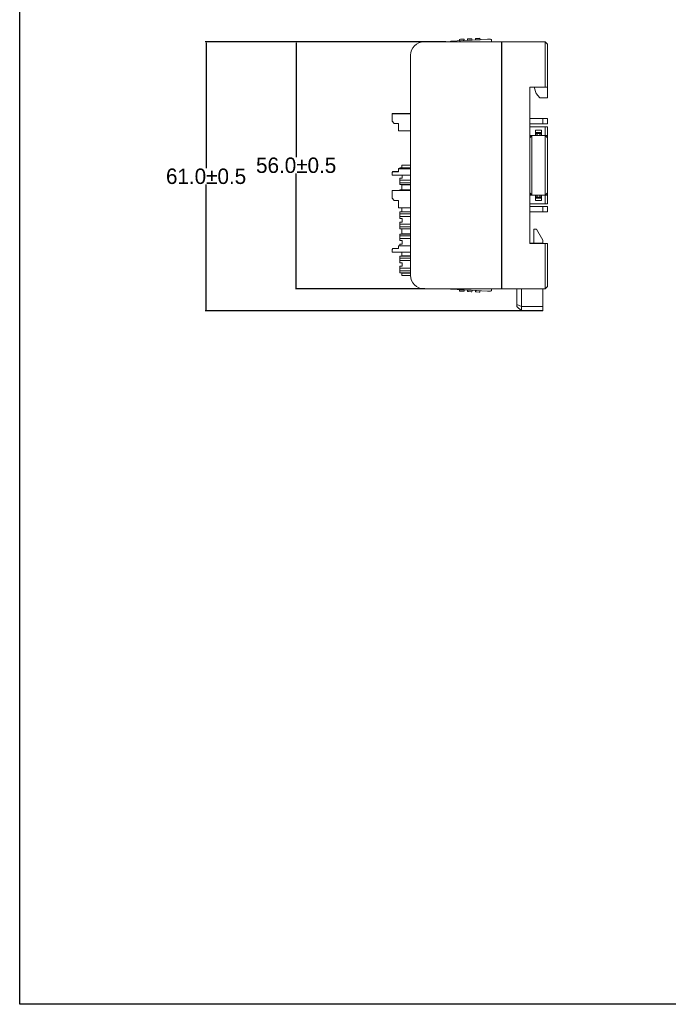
# Model space of a CAD drawing. Header units: millimetres. Extents: x -1146 to -167, y 277 to 699.
# Tile 1 of 40: x -1146 to -999, y 277 to 500. Entities that reach past the tile are written whole.
import ezdxf

# ---------------------------------------------------------------- set-up
doc = ezdxf.new("R2010")
doc.units = ezdxf.units.MM
doc.header["$MEASUREMENT"] = 0
doc.dimstyles.get("Standard").update_dxf_attribs({"dimtxt": 3.5, "dimasz": 0.18, "dimexe": 0.18, "dimexo": 0.0625, "dimgap": 0.09, "dimtad": 0, "dimtih": 1, "dimtoh": 1, "dimdec": 4, "dimzin": 0, "dimdsep": 46, "dimtxsty": 'Standard', "dimcen": 0.09, "dimadec": 0, "dimazin": 0, "dimtfac": 1, "dimtdec": 4, "dimtofl": 0, "dimtmove": 0, "dimatfit": 3, "dimfxl": 1, "dimtolj": 1, "dimtzin": 0, "dimarcsym": 0})

# ---------------------------------------------------------------- blocks, each defined once
blk = doc.blocks.new('*D4')
at = {"color": 0, "lineweight": -2}
for p, q in [((-1054.53, 494.99), (-1083.61, 494.99)), ((-1083.43, 494.81), (-1083.43, 468.83)), ((-1083.43, 439.17), (-1083.43, 465.15)), ((-1054.27, 438.99), (-1083.61, 438.99))]:
    blk.add_line(p, q, dxfattribs=at)
at = {"color": 0}
for points in [[(-1083.4, 494.81), (-1083.46, 494.81), (-1083.43, 494.99)], [(-1083.46, 439.17), (-1083.4, 439.17), (-1083.43, 438.99)]]:
    blk.add_solid(points, dxfattribs=at)
at = {"layer": 'Defpoints', "color": 0}
for p in [(-1054.47, 494.99), (-1083.43, 438.99), (-1054.21, 438.99)]:
    blk.add_point(p, dxfattribs=at)
at = {"color": 0, "insert": (-1083.43, 466.99), "char_height": 3.5, "attachment_point": 5}
blk.add_mtext('\\A1;56.0%%p0.5', dxfattribs=at)
blk = doc.blocks.new('*D5')
at = {"color": 0, "lineweight": -2}
for p, q in [((-1049.53, 494.99), (-1104.03, 494.99)), ((-1103.85, 494.81), (-1103.85, 466.33)), ((-1103.85, 434.17), (-1103.85, 462.65)), ((-1027.53, 433.99), (-1104.03, 433.99))]:
    blk.add_line(p, q, dxfattribs=at)
at = {"color": 0}
for points in [[(-1103.82, 494.81), (-1103.88, 494.81), (-1103.85, 494.99)], [(-1103.88, 434.17), (-1103.82, 434.17), (-1103.85, 433.99)]]:
    blk.add_solid(points, dxfattribs=at)
at = {"layer": 'Defpoints', "color": 0}
for p in [(-1103.85, 494.99), (-1049.47, 494.99), (-1027.47, 433.99)]:
    blk.add_point(p, dxfattribs=at)
at = {"color": 0, "insert": (-1103.85, 464.49), "char_height": 3.5, "attachment_point": 5}
blk.add_mtext('\\A1;61.0%%p0.5', dxfattribs=at)

msp = doc.modelspace()

# ---------------------------------------------------------------- linework, layer by layer
msp.add_lwpolyline([(-1146.11, 698.58), (-166.84, 698.58), (-166.84, 276.72), (-1146.11, 276.72)], close=True)
at = {"lineweight": 18}
for points in [[(-1042.56, 495.76), (-1042.56, 495.76), (-1042.76, 495.75), (-1042.76, 495.75)], [(-1042.74, 495.43), (-1042.74, 495.43), (-1042.76, 495.75), (-1042.76, 495.75)], [(-1042.74, 495.43), (-1042.74, 495.43), (-1042.76, 495.75), (-1042.76, 495.75)], [(-1041.96, 495.79), (-1041.96, 495.79), (-1042.56, 495.76), (-1042.56, 495.76)], [(-1041.76, 495.8), (-1041.76, 495.8), (-1041.96, 495.79), (-1041.96, 495.79)], [(-1041.76, 495.8), (-1041.76, 495.8), (-1041.74, 495.48), (-1041.74, 495.48)], [(-1054.47, 494.99), (-1054.47, 494.99), (-1036.88, 494.99), (-1036.88, 494.99)], [(-1040.05, 495.57), (-1040.05, 495.57), (-1048.28, 495.14), (-1048.28, 495.14)], [(-1048.28, 495.14), (-1048.28, 495.14), (-1040.05, 495.57), (-1040.05, 495.57)], [(-1048.28, 495.14), (-1048.28, 495.14), (-1048.28, 495.14), (-1048.28, 495.14)], [(-1046.17, 495.57), (-1046.17, 495.57), (-1046.37, 495.56), (-1046.37, 495.56)], [(-1046.36, 495.24), (-1046.36, 495.24), (-1046.37, 495.56), (-1046.37, 495.56)], [(-1046.36, 495.24), (-1046.36, 495.24), (-1046.37, 495.56), (-1046.37, 495.56)], [(-1046.36, 495.24), (-1046.36, 495.24), (-1046.16, 495.25), (-1046.16, 495.25)], [(-1046.36, 495.24), (-1046.36, 495.24), (-1046.36, 495.24), (-1046.36, 495.24)], [(-1045.57, 495.6), (-1045.57, 495.6), (-1046.17, 495.57), (-1046.17, 495.57)], [(-1046.16, 495.25), (-1046.16, 495.25), (-1045.56, 495.28), (-1045.56, 495.28)], [(-1045.37, 495.61), (-1045.37, 495.61), (-1045.57, 495.6), (-1045.57, 495.6)], [(-1045.56, 495.28), (-1045.56, 495.28), (-1045.36, 495.3), (-1045.36, 495.3)], [(-1045.37, 495.61), (-1045.37, 495.61), (-1045.36, 495.3), (-1045.36, 495.3)], [(-1045.36, 495.3), (-1045.36, 495.3), (-1045.36, 495.3), (-1045.36, 495.3)], [(-1044.37, 495.67), (-1044.37, 495.67), (-1044.57, 495.66), (-1044.57, 495.66)], [(-1044.55, 495.34), (-1044.55, 495.34), (-1044.57, 495.66), (-1044.57, 495.66)], [(-1044.55, 495.34), (-1044.55, 495.34), (-1044.57, 495.66), (-1044.57, 495.66)], [(-1044.55, 495.34), (-1044.55, 495.34), (-1044.35, 495.35), (-1044.35, 495.35)], [(-1044.55, 495.34), (-1044.55, 495.34), (-1044.55, 495.34), (-1044.55, 495.34)], [(-1043.77, 495.7), (-1043.77, 495.7), (-1044.37, 495.67), (-1044.37, 495.67)], [(-1044.35, 495.35), (-1044.35, 495.35), (-1043.75, 495.38), (-1043.75, 495.38)], [(-1043.57, 495.71), (-1043.57, 495.71), (-1043.77, 495.7), (-1043.77, 495.7)], [(-1043.55, 495.39), (-1043.55, 495.39), (-1043.75, 495.38), (-1043.75, 495.38)], [(-1043.57, 495.71), (-1043.57, 495.71), (-1043.55, 495.39), (-1043.55, 495.39)], [(-1043.55, 495.39), (-1043.55, 495.39), (-1043.55, 495.39), (-1043.55, 495.39)], [(-1042.74, 495.43), (-1042.74, 495.43), (-1042.54, 495.44), (-1042.54, 495.44)], [(-1042.74, 495.43), (-1042.74, 495.43), (-1042.74, 495.43), (-1042.74, 495.43)], [(-1042.54, 495.44), (-1042.54, 495.44), (-1041.94, 495.47), (-1041.94, 495.47)], [(-1041.74, 495.48), (-1041.74, 495.48), (-1041.94, 495.47), (-1041.94, 495.47)], [(-1041.74, 495.48), (-1041.74, 495.48), (-1041.74, 495.48), (-1041.74, 495.48)], [(-1039.45, 495.61), (-1039.45, 495.61), (-1040.05, 495.57), (-1040.05, 495.57)], [(-1039.45, 495.61), (-1039.45, 495.61), (-1040.05, 495.57), (-1040.05, 495.57)], [(-1039.14, 495.32), (-1039.14, 495.32), (-1039.12, 494.99), (-1039.12, 494.99)], [(-1039.14, 495.32), (-1039.14, 495.32), (-1039.14, 495.32), (-1039.14, 495.32)], [(-1039.14, 495.32), (-1039.14, 495.32), (-1039.12, 494.99), (-1039.12, 494.99)], [(-1039.14, 495.32), (-1039.14, 495.32), (-1039.14, 495.32), (-1039.14, 495.32)], [(-1036.88, 494.99), (-1036.88, 494.99), (-1036.88, 494.49), (-1036.88, 494.49)], [(-1036.88, 439.49), (-1036.88, 439.49), (-1036.88, 494.49), (-1036.88, 494.49)], [(-1036.77, 494.02), (-1036.77, 494.02), (-1036.88, 494.02), (-1036.88, 494.02)], [(-1036.77, 494.99), (-1036.77, 494.99), (-1026.97, 494.99), (-1026.97, 494.99)], [(-1036.77, 494.49), (-1036.77, 494.49), (-1036.77, 494.99), (-1036.77, 494.99)], [(-1036.77, 494.99), (-1036.77, 494.99), (-1026.97, 494.99), (-1026.97, 494.99)], [(-1036.77, 439.49), (-1036.77, 439.49), (-1036.77, 494.49), (-1036.77, 494.49)], [(-1026.47, 494.49), (-1026.47, 494.49), (-1026.97, 494.99), (-1026.97, 494.99)], [(-1026.97, 494.49), (-1026.97, 494.49), (-1026.97, 494.99), (-1026.97, 494.99)], [(-1026.97, 484.74), (-1026.97, 484.74), (-1026.97, 494.49), (-1026.97, 494.49)], [(-1026.47, 494.49), (-1026.47, 494.49), (-1026.47, 484.74), (-1026.47, 484.74)], [(-1057.47, 441.99), (-1057.47, 441.99), (-1057.47, 491.99), (-1057.47, 491.99)], [(-1036.77, 493.19), (-1036.77, 493.19), (-1036.88, 493.19), (-1036.88, 493.19)], [(-1030.47, 449.24), (-1030.47, 449.24), (-1030.47, 484.74), (-1030.47, 484.74)], [(-1030.47, 484.74), (-1030.47, 484.74), (-1026.97, 484.74), (-1026.97, 484.74)], [(-1029.47, 484.74), (-1029.47, 484.74), (-1028.98, 483.29), (-1028.98, 483.29)], [(-1026.47, 484.74), (-1026.47, 484.74), (-1026.97, 484.74), (-1026.97, 484.74)], [(-1026.47, 482.29), (-1026.47, 482.29), (-1026.47, 484.74), (-1026.47, 484.74)], [(-1028.98, 483.29), (-1028.98, 483.29), (-1028.18, 482.29), (-1028.18, 482.29)], [(-1028.18, 482.29), (-1028.18, 482.29), (-1026.47, 482.29), (-1026.47, 482.29)], [(-1061.69, 478.74), (-1061.69, 478.74), (-1057.47, 478.74), (-1057.47, 478.74)], [(-1061.69, 478.74), (-1061.69, 478.74), (-1061.69, 478.7), (-1061.69, 478.7)], [(-1061.69, 478.7), (-1061.69, 478.7), (-1057.47, 478.7), (-1057.47, 478.7)], [(-1061.69, 478.7), (-1061.69, 478.7), (-1057.47, 478.7), (-1057.47, 478.7)], [(-1061.69, 478.7), (-1061.69, 478.7), (-1061.69, 478.2), (-1061.69, 478.2)], [(-1061.69, 478.2), (-1061.69, 478.2), (-1061.69, 477), (-1061.69, 477)], [(-1061.69, 477), (-1061.69, 477), (-1061.19, 476.5), (-1061.19, 476.5)], [(-1061.19, 476.5), (-1061.19, 476.5), (-1060.19, 476.5), (-1060.19, 476.5)], [(-1060.19, 476.5), (-1060.19, 476.5), (-1060.19, 474.8), (-1060.19, 474.8)], [(-1027.47, 477.64), (-1027.47, 477.64), (-1030.47, 477.64), (-1030.47, 477.64)], [(-1027.47, 476.44), (-1027.47, 476.44), (-1030.47, 476.44), (-1030.47, 476.44)], [(-1030.47, 475.74), (-1030.47, 475.74), (-1026.97, 475.74), (-1026.97, 475.74)], [(-1027.47, 477.64), (-1027.47, 477.64), (-1026.47, 477.64), (-1026.47, 477.64)], [(-1027.47, 476.44), (-1027.47, 476.44), (-1027.47, 477.64), (-1027.47, 477.64)], [(-1026.47, 476.44), (-1026.47, 476.44), (-1027.47, 476.44), (-1027.47, 476.44)], [(-1026.97, 475.74), (-1026.97, 475.74), (-1026.47, 475.74), (-1026.47, 475.74)], [(-1026.97, 473.74), (-1026.97, 473.74), (-1026.97, 475.74), (-1026.97, 475.74)], [(-1026.47, 477.64), (-1026.47, 477.64), (-1026.47, 476.44), (-1026.47, 476.44)], [(-1026.47, 475.74), (-1026.47, 475.74), (-1026.47, 473.74), (-1026.47, 473.74)], [(-1060.19, 474.8), (-1060.19, 474.8), (-1057.47, 474.8), (-1057.47, 474.8)], [(-1030.47, 473.24), (-1030.47, 473.24), (-1029.97, 473.74), (-1029.97, 473.74)], [(-1030.47, 473.74), (-1030.47, 473.74), (-1029.17, 473.74), (-1029.17, 473.74)], [(-1030.47, 473.24), (-1030.47, 473.24), (-1029.97, 473.74), (-1029.97, 473.74)], [(-1029.97, 473.74), (-1029.97, 473.74), (-1029.97, 473.74), (-1029.97, 473.74)], [(-1029.97, 470.74), (-1029.97, 470.74), (-1029.97, 473.74), (-1029.97, 473.74)], [(-1029.17, 474.94), (-1029.17, 474.94), (-1029.17, 473.74), (-1029.17, 473.74)], [(-1029.17, 474.94), (-1029.17, 474.94), (-1027.77, 474.94), (-1027.77, 474.94)], [(-1027.77, 474.44), (-1027.77, 474.44), (-1029.17, 474.44), (-1029.17, 474.44)], [(-1027.77, 473.74), (-1027.77, 473.74), (-1029.17, 473.74), (-1029.17, 473.74)], [(-1027.77, 473.74), (-1027.77, 473.74), (-1029.17, 473.74), (-1029.17, 473.74)], [(-1028.77, 474.24), (-1028.77, 474.24), (-1029.07, 474.24), (-1029.07, 474.24)], [(-1029.07, 474.24), (-1029.07, 474.24), (-1029.07, 473.74), (-1029.07, 473.74)], [(-1028.77, 474.24), (-1028.77, 474.24), (-1028.17, 474.24), (-1028.17, 474.24)], [(-1028.77, 473.74), (-1028.77, 473.74), (-1028.77, 474.24), (-1028.77, 474.24)], [(-1027.87, 474.24), (-1027.87, 474.24), (-1028.17, 474.24), (-1028.17, 474.24)], [(-1028.17, 474.24), (-1028.17, 474.24), (-1028.17, 473.74), (-1028.17, 473.74)], [(-1027.87, 473.74), (-1027.87, 473.74), (-1027.87, 474.24), (-1027.87, 474.24)], [(-1027.77, 474.94), (-1027.77, 474.94), (-1027.77, 473.74), (-1027.77, 473.74)], [(-1027.77, 473.74), (-1027.77, 473.74), (-1026.97, 473.74), (-1026.97, 473.74)], [(-1026.47, 473.74), (-1026.47, 473.74), (-1026.97, 473.74), (-1026.97, 473.74)], [(-1026.47, 473.24), (-1026.47, 473.24), (-1026.97, 473.74), (-1026.97, 473.74)], [(-1026.97, 473.74), (-1026.97, 473.74), (-1026.97, 470.74), (-1026.97, 470.74)], [(-1026.47, 473.24), (-1026.47, 473.24), (-1026.47, 473.74), (-1026.47, 473.74)], [(-1026.47, 470.74), (-1026.47, 470.74), (-1026.47, 473.24), (-1026.47, 473.24)], [(-1029.97, 463.24), (-1029.97, 463.24), (-1029.97, 470.74), (-1029.97, 470.74)], [(-1026.97, 470.74), (-1026.97, 470.74), (-1026.97, 463.24), (-1026.97, 463.24)], [(-1026.47, 463.24), (-1026.47, 463.24), (-1026.47, 470.74), (-1026.47, 470.74)], [(-1059.45, 467.01), (-1059.45, 467.01), (-1059.45, 466.46), (-1059.45, 466.46)], [(-1059.45, 467.01), (-1059.45, 467.01), (-1059.37, 467.01), (-1059.37, 467.01)], [(-1059.45, 466.46), (-1059.45, 466.46), (-1059.45, 467.01), (-1059.45, 467.01)], [(-1059.37, 467.01), (-1059.37, 467.01), (-1057.47, 467.01), (-1057.47, 467.01)], [(-1057.47, 467.01), (-1057.47, 467.01), (-1057.47, 467.01), (-1057.47, 467.01)], [(-1061.69, 465.39), (-1061.69, 465.39), (-1061.49, 465.59), (-1061.49, 465.59)], [(-1061.69, 465.35), (-1061.69, 465.35), (-1061.49, 465.55), (-1061.49, 465.55)], [(-1061.69, 465.39), (-1061.69, 465.39), (-1061.69, 465.35), (-1061.69, 465.35)], [(-1061.69, 465.35), (-1061.69, 465.35), (-1061.69, 465.25), (-1061.69, 465.25)], [(-1061.69, 465.25), (-1061.69, 465.25), (-1061.69, 464.75), (-1061.69, 464.75)], [(-1057.47, 464.75), (-1057.47, 464.75), (-1061.69, 464.75), (-1061.69, 464.75)], [(-1060.19, 465.59), (-1060.19, 465.59), (-1061.49, 465.59), (-1061.49, 465.59)], [(-1060.19, 465.55), (-1060.19, 465.55), (-1061.49, 465.55), (-1061.49, 465.55)], [(-1057.47, 466.24), (-1057.47, 466.24), (-1060.19, 466.24), (-1060.19, 466.24)], [(-1060.19, 466.24), (-1060.19, 466.24), (-1060.19, 466.2), (-1060.19, 466.2)], [(-1057.47, 466.2), (-1057.47, 466.2), (-1060.19, 466.2), (-1060.19, 466.2)], [(-1060.19, 466.2), (-1060.19, 466.2), (-1060.19, 465.55), (-1060.19, 465.55)], [(-1057.47, 466.41), (-1057.47, 466.41), (-1059.9, 466.41), (-1059.9, 466.41)], [(-1059.9, 466.24), (-1059.9, 466.24), (-1059.9, 466.41), (-1059.9, 466.41)], [(-1059.37, 466.46), (-1059.37, 466.46), (-1059.45, 466.46), (-1059.45, 466.46)], [(-1059.4, 464.11), (-1059.4, 464.11), (-1059.4, 464.75), (-1059.4, 464.75)], [(-1059.37, 466.46), (-1059.37, 466.46), (-1057.47, 466.46), (-1057.47, 466.46)], [(-1057.47, 466.61), (-1057.47, 466.61), (-1057.47, 466.61), (-1057.47, 466.61)], [(-1059.9, 464.11), (-1059.9, 464.11), (-1059.9, 463.82), (-1059.9, 463.82)], [(-1059.4, 464.11), (-1059.4, 464.11), (-1059.9, 464.11), (-1059.9, 464.11)], [(-1059.9, 463.5), (-1059.9, 463.5), (-1059.9, 463.82), (-1059.9, 463.82)], [(-1057.47, 463.64), (-1057.47, 463.64), (-1059.9, 463.64), (-1059.9, 463.64)], [(-1059.9, 463.5), (-1059.9, 463.5), (-1059.9, 463.18), (-1059.9, 463.18)], [(-1059.9, 462.86), (-1059.9, 462.86), (-1059.9, 463.18), (-1059.9, 463.18)], [(-1059.9, 463.04), (-1059.9, 463.04), (-1057.47, 463.04), (-1057.47, 463.04)], [(-1059.9, 462.61), (-1059.9, 462.61), (-1059.9, 462.86), (-1059.9, 462.86)], [(-1057.47, 462.61), (-1057.47, 462.61), (-1059.9, 462.61), (-1059.9, 462.61)], [(-1059.45, 462.56), (-1059.45, 462.56), (-1059.45, 461.46), (-1059.45, 461.46)], [(-1059.45, 462.56), (-1059.45, 462.56), (-1059.37, 462.56), (-1059.37, 462.56)], [(-1059.45, 461.46), (-1059.45, 461.46), (-1059.45, 462.56), (-1059.45, 462.56)], [(-1057.53, 462.56), (-1057.53, 462.56), (-1059.37, 462.56), (-1059.37, 462.56)], [(-1057.53, 462.56), (-1057.53, 462.56), (-1057.47, 462.56), (-1057.47, 462.56)], [(-1029.97, 460.24), (-1029.97, 460.24), (-1029.97, 463.24), (-1029.97, 463.24)], [(-1026.97, 463.24), (-1026.97, 463.24), (-1026.97, 460.24), (-1026.97, 460.24)], [(-1026.47, 460.74), (-1026.47, 460.74), (-1026.47, 463.24), (-1026.47, 463.24)], [(-1061.69, 461.25), (-1061.69, 461.25), (-1057.47, 461.25), (-1057.47, 461.25)], [(-1061.69, 461.25), (-1061.69, 461.25), (-1057.47, 461.25), (-1057.47, 461.25)], [(-1061.69, 461.25), (-1061.69, 461.25), (-1061.69, 460.75), (-1061.69, 460.75)], [(-1061.69, 460.75), (-1061.69, 460.75), (-1061.69, 459.55), (-1061.69, 459.55)], [(-1059.9, 461.25), (-1059.9, 461.25), (-1059.9, 461.41), (-1059.9, 461.41)], [(-1057.47, 461.41), (-1057.47, 461.41), (-1059.9, 461.41), (-1059.9, 461.41)], [(-1059.37, 461.46), (-1059.37, 461.46), (-1059.45, 461.46), (-1059.45, 461.46)], [(-1059.37, 461.46), (-1059.37, 461.46), (-1057.47, 461.46), (-1057.47, 461.46)], [(-1057.47, 462.01), (-1057.47, 462.01), (-1057.53, 462.01), (-1057.53, 462.01)], [(-1057.47, 461.61), (-1057.47, 461.61), (-1057.47, 461.61), (-1057.47, 461.61)], [(-1029.97, 460.24), (-1029.97, 460.24), (-1030.47, 460.74), (-1030.47, 460.74)], [(-1030.47, 460.74), (-1030.47, 460.74), (-1029.97, 460.24), (-1029.97, 460.24)], [(-1030.47, 460.24), (-1030.47, 460.24), (-1029.17, 460.24), (-1029.17, 460.24)], [(-1029.17, 459.04), (-1029.17, 459.04), (-1029.17, 460.24), (-1029.17, 460.24)], [(-1027.77, 460.24), (-1027.77, 460.24), (-1029.17, 460.24), (-1029.17, 460.24)], [(-1029.07, 460.24), (-1029.07, 460.24), (-1029.07, 459.74), (-1029.07, 459.74)], [(-1028.77, 459.74), (-1028.77, 459.74), (-1028.77, 460.24), (-1028.77, 460.24)], [(-1028.17, 460.24), (-1028.17, 460.24), (-1028.17, 459.74), (-1028.17, 459.74)], [(-1027.87, 459.74), (-1027.87, 459.74), (-1027.87, 460.24), (-1027.87, 460.24)], [(-1027.77, 460.24), (-1027.77, 460.24), (-1026.97, 460.24), (-1026.97, 460.24)], [(-1027.77, 459.04), (-1027.77, 459.04), (-1027.77, 460.24), (-1027.77, 460.24)], [(-1026.47, 460.74), (-1026.47, 460.74), (-1026.97, 460.24), (-1026.97, 460.24)], [(-1026.47, 460.74), (-1026.47, 460.74), (-1026.97, 460.24), (-1026.97, 460.24)], [(-1026.97, 460.24), (-1026.97, 460.24), (-1026.97, 460.24), (-1026.97, 460.24)], [(-1026.97, 460.24), (-1026.97, 460.24), (-1026.47, 460.24), (-1026.47, 460.24)], [(-1026.97, 458.24), (-1026.97, 458.24), (-1026.97, 460.24), (-1026.97, 460.24)], [(-1026.47, 460.74), (-1026.47, 460.74), (-1026.47, 460.24), (-1026.47, 460.24)], [(-1026.47, 460.24), (-1026.47, 460.24), (-1026.47, 458.24), (-1026.47, 458.24)], [(-1061.69, 459.55), (-1061.69, 459.55), (-1061.19, 459.05), (-1061.19, 459.05)], [(-1061.19, 459.05), (-1061.19, 459.05), (-1060.19, 459.05), (-1060.19, 459.05)], [(-1060.19, 459.05), (-1060.19, 459.05), (-1060.19, 457.35), (-1060.19, 457.35)], [(-1030.47, 458.24), (-1030.47, 458.24), (-1026.97, 458.24), (-1026.97, 458.24)], [(-1029.17, 459.54), (-1029.17, 459.54), (-1027.77, 459.54), (-1027.77, 459.54)], [(-1027.77, 459.04), (-1027.77, 459.04), (-1029.17, 459.04), (-1029.17, 459.04)], [(-1029.07, 459.74), (-1029.07, 459.74), (-1028.77, 459.74), (-1028.77, 459.74)], [(-1028.77, 459.74), (-1028.77, 459.74), (-1028.17, 459.74), (-1028.17, 459.74)], [(-1028.17, 459.74), (-1028.17, 459.74), (-1027.87, 459.74), (-1027.87, 459.74)], [(-1026.47, 458.24), (-1026.47, 458.24), (-1026.97, 458.24), (-1026.97, 458.24)], [(-1060.19, 457.35), (-1060.19, 457.35), (-1057.47, 457.35), (-1057.47, 457.35)], [(-1057.47, 456.41), (-1057.47, 456.41), (-1059.9, 456.41), (-1059.9, 456.41)], [(-1059.9, 456.15), (-1059.9, 456.15), (-1059.9, 456.41), (-1059.9, 456.41)], [(-1059.9, 455.83), (-1059.9, 455.83), (-1059.9, 456.15), (-1059.9, 456.15)], [(-1057.47, 455.97), (-1057.47, 455.97), (-1059.9, 455.97), (-1059.9, 455.97)], [(-1059.9, 455.83), (-1059.9, 455.83), (-1059.9, 455.52), (-1059.9, 455.52)], [(-1059.45, 457.35), (-1059.45, 457.35), (-1059.45, 456.46), (-1059.45, 456.46)], [(-1059.45, 456.46), (-1059.45, 456.46), (-1059.45, 457.35), (-1059.45, 457.35)], [(-1059.37, 456.46), (-1059.37, 456.46), (-1059.45, 456.46), (-1059.45, 456.46)], [(-1059.37, 456.46), (-1059.37, 456.46), (-1057.47, 456.46), (-1057.47, 456.46)], [(-1057.47, 457.01), (-1057.47, 457.01), (-1057.53, 457.01), (-1057.53, 457.01)], [(-1057.47, 456.61), (-1057.47, 456.61), (-1057.47, 456.61), (-1057.47, 456.61)], [(-1027.47, 457.64), (-1027.47, 457.64), (-1030.47, 457.64), (-1030.47, 457.64)], [(-1027.47, 456.44), (-1027.47, 456.44), (-1030.47, 456.44), (-1030.47, 456.44)], [(-1027.47, 457.64), (-1027.47, 457.64), (-1026.47, 457.64), (-1026.47, 457.64)], [(-1027.47, 456.44), (-1027.47, 456.44), (-1027.47, 457.64), (-1027.47, 457.64)], [(-1026.47, 456.44), (-1026.47, 456.44), (-1027.47, 456.44), (-1027.47, 456.44)], [(-1026.47, 457.64), (-1026.47, 457.64), (-1026.47, 456.44), (-1026.47, 456.44)], [(-1059.9, 455.19), (-1059.9, 455.19), (-1059.9, 455.52), (-1059.9, 455.52)], [(-1059.9, 455.38), (-1059.9, 455.38), (-1057.47, 455.38), (-1057.47, 455.38)], [(-1059.9, 455.19), (-1059.9, 455.19), (-1059.9, 454.91), (-1059.9, 454.91)], [(-1059.4, 454.91), (-1059.4, 454.91), (-1059.9, 454.91), (-1059.9, 454.91)], [(-1059.9, 454.11), (-1059.9, 454.11), (-1059.9, 453.82), (-1059.9, 453.82)], [(-1059.4, 454.11), (-1059.4, 454.11), (-1059.9, 454.11), (-1059.9, 454.11)], [(-1059.9, 453.5), (-1059.9, 453.5), (-1059.9, 453.82), (-1059.9, 453.82)], [(-1057.47, 453.64), (-1057.47, 453.64), (-1059.9, 453.64), (-1059.9, 453.64)], [(-1059.9, 453.5), (-1059.9, 453.5), (-1059.9, 453.18), (-1059.9, 453.18)], [(-1059.4, 454.11), (-1059.4, 454.11), (-1059.4, 454.91), (-1059.4, 454.91)], [(-1059.9, 452.86), (-1059.9, 452.86), (-1059.9, 453.18), (-1059.9, 453.18)], [(-1057.47, 453.04), (-1057.47, 453.04), (-1059.9, 453.04), (-1059.9, 453.04)], [(-1059.9, 452.61), (-1059.9, 452.61), (-1059.9, 452.86), (-1059.9, 452.86)], [(-1057.47, 452.61), (-1057.47, 452.61), (-1059.9, 452.61), (-1059.9, 452.61)], [(-1057.47, 451.41), (-1057.47, 451.41), (-1059.9, 451.41), (-1059.9, 451.41)], [(-1059.9, 451.15), (-1059.9, 451.15), (-1059.9, 451.41), (-1059.9, 451.41)], [(-1059.9, 450.83), (-1059.9, 450.83), (-1059.9, 451.15), (-1059.9, 451.15)], [(-1059.45, 452.56), (-1059.45, 452.56), (-1059.45, 451.46), (-1059.45, 451.46)], [(-1059.45, 452.56), (-1059.45, 452.56), (-1059.37, 452.56), (-1059.37, 452.56)], [(-1059.45, 451.46), (-1059.45, 451.46), (-1059.45, 452.56), (-1059.45, 452.56)], [(-1059.37, 451.46), (-1059.37, 451.46), (-1059.45, 451.46), (-1059.45, 451.46)], [(-1057.53, 452.56), (-1057.53, 452.56), (-1059.37, 452.56), (-1059.37, 452.56)], [(-1059.37, 451.46), (-1059.37, 451.46), (-1057.47, 451.46), (-1057.47, 451.46)], [(-1057.53, 452.56), (-1057.53, 452.56), (-1057.47, 452.56), (-1057.47, 452.56)], [(-1057.47, 452.01), (-1057.47, 452.01), (-1057.53, 452.01), (-1057.53, 452.01)], [(-1057.47, 451.61), (-1057.47, 451.61), (-1057.47, 451.61), (-1057.47, 451.61)], [(-1029.57, 449.34), (-1029.57, 449.34), (-1029.51, 452.54), (-1029.51, 452.54)], [(-1029.51, 452.54), (-1029.51, 452.54), (-1028.91, 452.54), (-1028.91, 452.54)], [(-1028.91, 452.54), (-1028.91, 452.54), (-1027.47, 450.04), (-1027.47, 450.04)], [(-1057.47, 450.97), (-1057.47, 450.97), (-1059.9, 450.97), (-1059.9, 450.97)], [(-1059.9, 450.83), (-1059.9, 450.83), (-1059.9, 450.52), (-1059.9, 450.52)], [(-1059.9, 450.19), (-1059.9, 450.19), (-1059.9, 450.52), (-1059.9, 450.52)], [(-1059.9, 450.38), (-1059.9, 450.38), (-1057.47, 450.38), (-1057.47, 450.38)], [(-1059.9, 450.19), (-1059.9, 450.19), (-1059.9, 449.91), (-1059.9, 449.91)], [(-1059.4, 449.91), (-1059.4, 449.91), (-1059.9, 449.91), (-1059.9, 449.91)], [(-1059.9, 449.11), (-1059.9, 449.11), (-1059.9, 448.82), (-1059.9, 448.82)], [(-1059.4, 449.11), (-1059.4, 449.11), (-1059.9, 449.11), (-1059.9, 449.11)], [(-1059.4, 449.11), (-1059.4, 449.11), (-1059.4, 449.91), (-1059.4, 449.91)], [(-1030.47, 449.34), (-1030.47, 449.34), (-1027.47, 449.34), (-1027.47, 449.34)], [(-1026.97, 449.24), (-1026.97, 449.24), (-1030.47, 449.24), (-1030.47, 449.24)], [(-1027.47, 450.04), (-1027.47, 450.04), (-1027.47, 449.34), (-1027.47, 449.34)], [(-1027.47, 449.34), (-1027.47, 449.34), (-1027.47, 449.24), (-1027.47, 449.24)], [(-1026.97, 449.24), (-1026.97, 449.24), (-1026.47, 449.24), (-1026.47, 449.24)], [(-1026.97, 439.49), (-1026.97, 439.49), (-1026.97, 449.24), (-1026.97, 449.24)], [(-1026.47, 449.24), (-1026.47, 449.24), (-1026.47, 439.49), (-1026.47, 439.49)], [(-1061.69, 447.9), (-1061.69, 447.9), (-1061.49, 448.1), (-1061.49, 448.1)], [(-1061.69, 447.9), (-1061.69, 447.9), (-1061.69, 447.8), (-1061.69, 447.8)], [(-1061.69, 447.8), (-1061.69, 447.8), (-1061.69, 447.3), (-1061.69, 447.3)], [(-1057.47, 447.3), (-1057.47, 447.3), (-1061.69, 447.3), (-1061.69, 447.3)], [(-1057.47, 447.3), (-1057.47, 447.3), (-1061.69, 447.3), (-1061.69, 447.3)], [(-1060.19, 448.1), (-1060.19, 448.1), (-1061.49, 448.1), (-1061.49, 448.1)], [(-1060.19, 448.75), (-1060.19, 448.75), (-1060.19, 448.1), (-1060.19, 448.1)], [(-1057.47, 448.75), (-1057.47, 448.75), (-1060.19, 448.75), (-1060.19, 448.75)], [(-1059.9, 448.75), (-1059.9, 448.75), (-1059.9, 448.82), (-1059.9, 448.82)], [(-1059.45, 447.3), (-1059.45, 447.3), (-1059.45, 446.46), (-1059.45, 446.46)], [(-1059.45, 446.46), (-1059.45, 446.46), (-1059.45, 447.3), (-1059.45, 447.3)], [(-1057.47, 447.01), (-1057.47, 447.01), (-1057.53, 447.01), (-1057.53, 447.01)], [(-1057.47, 446.61), (-1057.47, 446.61), (-1057.47, 446.61), (-1057.47, 446.61)], [(-1057.47, 446.41), (-1057.47, 446.41), (-1059.9, 446.41), (-1059.9, 446.41)], [(-1059.9, 446.15), (-1059.9, 446.15), (-1059.9, 446.41), (-1059.9, 446.41)], [(-1059.9, 445.83), (-1059.9, 445.83), (-1059.9, 446.15), (-1059.9, 446.15)], [(-1059.9, 445.97), (-1059.9, 445.97), (-1057.47, 445.97), (-1057.47, 445.97)], [(-1059.9, 445.83), (-1059.9, 445.83), (-1059.9, 445.52), (-1059.9, 445.52)], [(-1059.9, 445.19), (-1059.9, 445.19), (-1059.9, 445.52), (-1059.9, 445.52)], [(-1059.9, 445.38), (-1059.9, 445.38), (-1057.47, 445.38), (-1057.47, 445.38)], [(-1059.9, 445.19), (-1059.9, 445.19), (-1059.9, 444.91), (-1059.9, 444.91)], [(-1059.4, 444.91), (-1059.4, 444.91), (-1059.9, 444.91), (-1059.9, 444.91)], [(-1059.37, 446.46), (-1059.37, 446.46), (-1059.45, 446.46), (-1059.45, 446.46)], [(-1059.4, 444.11), (-1059.4, 444.11), (-1059.4, 444.91), (-1059.4, 444.91)], [(-1059.37, 446.46), (-1059.37, 446.46), (-1057.47, 446.46), (-1057.47, 446.46)], [(-1059.9, 444.11), (-1059.9, 444.11), (-1059.9, 443.82), (-1059.9, 443.82)], [(-1059.4, 444.11), (-1059.4, 444.11), (-1059.9, 444.11), (-1059.9, 444.11)], [(-1059.9, 443.5), (-1059.9, 443.5), (-1059.9, 443.82), (-1059.9, 443.82)], [(-1057.47, 443.64), (-1057.47, 443.64), (-1059.9, 443.64), (-1059.9, 443.64)], [(-1059.9, 443.5), (-1059.9, 443.5), (-1059.9, 443.18), (-1059.9, 443.18)], [(-1059.9, 442.86), (-1059.9, 442.86), (-1059.9, 443.18), (-1059.9, 443.18)], [(-1059.9, 443.04), (-1059.9, 443.04), (-1057.47, 443.04), (-1057.47, 443.04)], [(-1059.9, 442.61), (-1059.9, 442.61), (-1059.9, 442.86), (-1059.9, 442.86)], [(-1057.47, 442.61), (-1057.47, 442.61), (-1059.9, 442.61), (-1059.9, 442.61)], [(-1059.45, 442.56), (-1059.45, 442.56), (-1059.45, 442.01), (-1059.45, 442.01)], [(-1059.45, 442.56), (-1059.45, 442.56), (-1059.37, 442.56), (-1059.37, 442.56)], [(-1059.45, 442.01), (-1059.45, 442.01), (-1059.45, 442.56), (-1059.45, 442.56)], [(-1057.53, 442.56), (-1057.53, 442.56), (-1059.37, 442.56), (-1059.37, 442.56)], [(-1057.53, 442.56), (-1057.53, 442.56), (-1057.47, 442.56), (-1057.47, 442.56)], [(-1059.37, 442.01), (-1059.37, 442.01), (-1059.45, 442.01), (-1059.45, 442.01)], [(-1057.53, 442.01), (-1057.53, 442.01), (-1059.37, 442.01), (-1059.37, 442.01)], [(-1057.47, 442.01), (-1057.47, 442.01), (-1057.53, 442.01), (-1057.53, 442.01)], [(-1036.88, 440.79), (-1036.88, 440.79), (-1036.77, 440.79), (-1036.77, 440.79)], [(-1036.77, 440.01), (-1036.77, 440.01), (-1036.88, 440.01), (-1036.88, 440.01)], [(-1036.88, 438.99), (-1036.88, 438.99), (-1054.47, 438.99), (-1054.47, 438.99)], [(-1036.88, 438.99), (-1036.88, 438.99), (-1054.47, 438.99), (-1054.47, 438.99)], [(-1054.21, 438.99), (-1054.21, 438.99), (-1054.21, 438.99), (-1054.21, 438.99)], [(-1040.05, 438.46), (-1040.05, 438.46), (-1048.28, 438.89), (-1048.28, 438.89)], [(-1048.28, 438.89), (-1048.28, 438.89), (-1040.05, 438.46), (-1040.05, 438.46)], [(-1040.05, 438.46), (-1040.05, 438.46), (-1048.28, 438.89), (-1048.28, 438.89)], [(-1048.28, 438.89), (-1048.28, 438.89), (-1048.28, 438.89), (-1048.28, 438.89)], [(-1046.37, 438.47), (-1046.37, 438.47), (-1046.36, 438.79), (-1046.36, 438.79)], [(-1046.36, 438.79), (-1046.36, 438.79), (-1046.37, 438.47), (-1046.37, 438.47)], [(-1046.17, 438.46), (-1046.17, 438.46), (-1046.37, 438.47), (-1046.37, 438.47)], [(-1046.36, 438.79), (-1046.36, 438.79), (-1046.36, 438.79), (-1046.36, 438.79)], [(-1046.36, 438.79), (-1046.36, 438.79), (-1046.16, 438.78), (-1046.16, 438.78)], [(-1045.57, 438.43), (-1045.57, 438.43), (-1046.17, 438.46), (-1046.17, 438.46)], [(-1046.16, 438.78), (-1046.16, 438.78), (-1045.56, 438.74), (-1045.56, 438.74)], [(-1045.37, 438.42), (-1045.37, 438.42), (-1045.57, 438.43), (-1045.57, 438.43)], [(-1045.56, 438.74), (-1045.56, 438.74), (-1045.36, 438.73), (-1045.36, 438.73)], [(-1045.37, 438.42), (-1045.37, 438.42), (-1045.36, 438.73), (-1045.36, 438.73)], [(-1045.36, 438.73), (-1045.36, 438.73), (-1045.36, 438.73), (-1045.36, 438.73)], [(-1044.57, 438.37), (-1044.57, 438.37), (-1044.55, 438.69), (-1044.55, 438.69)], [(-1044.55, 438.69), (-1044.55, 438.69), (-1044.57, 438.37), (-1044.57, 438.37)], [(-1044.37, 438.36), (-1044.37, 438.36), (-1044.57, 438.37), (-1044.57, 438.37)], [(-1044.55, 438.69), (-1044.55, 438.69), (-1044.55, 438.69), (-1044.55, 438.69)], [(-1044.55, 438.69), (-1044.55, 438.69), (-1044.35, 438.68), (-1044.35, 438.68)], [(-1043.77, 438.33), (-1043.77, 438.33), (-1044.37, 438.36), (-1044.37, 438.36)], [(-1044.35, 438.68), (-1044.35, 438.68), (-1043.75, 438.65), (-1043.75, 438.65)], [(-1043.57, 438.32), (-1043.57, 438.32), (-1043.77, 438.33), (-1043.77, 438.33)], [(-1043.75, 438.65), (-1043.75, 438.65), (-1043.55, 438.64), (-1043.55, 438.64)], [(-1043.57, 438.32), (-1043.57, 438.32), (-1043.55, 438.64), (-1043.55, 438.64)], [(-1043.55, 438.64), (-1043.55, 438.64), (-1043.55, 438.64), (-1043.55, 438.64)], [(-1042.76, 438.28), (-1042.76, 438.28), (-1042.74, 438.6), (-1042.74, 438.6)], [(-1042.74, 438.6), (-1042.74, 438.6), (-1042.76, 438.28), (-1042.76, 438.28)], [(-1042.56, 438.27), (-1042.56, 438.27), (-1042.76, 438.28), (-1042.76, 438.28)], [(-1042.74, 438.6), (-1042.74, 438.6), (-1042.74, 438.6), (-1042.74, 438.6)], [(-1042.74, 438.6), (-1042.74, 438.6), (-1042.54, 438.59), (-1042.54, 438.59)], [(-1041.96, 438.24), (-1041.96, 438.24), (-1042.56, 438.27), (-1042.56, 438.27)], [(-1042.54, 438.59), (-1042.54, 438.59), (-1041.94, 438.56), (-1041.94, 438.56)], [(-1041.76, 438.23), (-1041.76, 438.23), (-1041.96, 438.24), (-1041.96, 438.24)], [(-1041.94, 438.56), (-1041.94, 438.56), (-1041.74, 438.55), (-1041.74, 438.55)], [(-1041.76, 438.23), (-1041.76, 438.23), (-1041.74, 438.55), (-1041.74, 438.55)], [(-1041.74, 438.55), (-1041.74, 438.55), (-1041.74, 438.55), (-1041.74, 438.55)], [(-1040.05, 438.46), (-1040.05, 438.46), (-1039.45, 438.42), (-1039.45, 438.42)], [(-1039.45, 438.42), (-1039.45, 438.42), (-1040.05, 438.46), (-1040.05, 438.46)], [(-1039.12, 438.99), (-1039.12, 438.99), (-1039.14, 438.71), (-1039.14, 438.71)], [(-1039.14, 438.71), (-1039.14, 438.71), (-1039.14, 438.71), (-1039.14, 438.71)], [(-1039.14, 438.71), (-1039.14, 438.71), (-1039.14, 438.71), (-1039.14, 438.71)], [(-1036.88, 439.49), (-1036.88, 439.49), (-1036.88, 438.99), (-1036.88, 438.99)], [(-1036.77, 438.99), (-1036.77, 438.99), (-1036.77, 439.49), (-1036.77, 439.49)], [(-1026.97, 438.99), (-1026.97, 438.99), (-1036.77, 438.99), (-1036.77, 438.99)], [(-1026.97, 438.99), (-1026.97, 438.99), (-1036.77, 438.99), (-1036.77, 438.99)], [(-1033.37, 435.41), (-1033.37, 435.41), (-1033.37, 438.99), (-1033.37, 438.99)], [(-1032.37, 438.99), (-1032.37, 438.99), (-1032.37, 434.99), (-1032.37, 434.99)], [(-1027.47, 434.99), (-1027.47, 434.99), (-1027.47, 438.99), (-1027.47, 438.99)], [(-1026.97, 438.99), (-1026.97, 438.99), (-1026.97, 439.49), (-1026.97, 439.49)], [(-1026.47, 439.49), (-1026.47, 439.49), (-1026.97, 438.99), (-1026.97, 438.99)], [(-1032.37, 434.99), (-1032.37, 434.99), (-1033.37, 435.41), (-1033.37, 435.41)], [(-1033.37, 434.99), (-1033.37, 434.99), (-1033.37, 435.41), (-1033.37, 435.41)], [(-1032.37, 433.99), (-1032.37, 433.99), (-1033.37, 434.99), (-1033.37, 434.99)], [(-1027.47, 434.99), (-1027.47, 434.99), (-1032.37, 434.99), (-1032.37, 434.99)], [(-1032.37, 434.99), (-1032.37, 434.99), (-1032.37, 433.99), (-1032.37, 433.99)], [(-1032.37, 433.99), (-1032.37, 433.99), (-1027.47, 433.99), (-1027.47, 433.99)], [(-1027.47, 433.99), (-1027.47, 433.99), (-1027.47, 434.99), (-1027.47, 434.99)]]:
    msp.add_open_spline(points, degree=3, dxfattribs=at)
for points, knots in [([(-1054.47, 494.99), (-1055.27, 494.99), (-1056.03, 494.68), (-1056.59, 494.11), (-1056.59, 494.11), (-1057.15, 493.55), (-1057.47, 492.79), (-1057.47, 491.99)], [0, 0, 0, 0, 0.5, 0.5, 0.5, 0.5, 1, 1, 1, 1]), ([(-1054.47, 494.99), (-1055.27, 494.99), (-1056.03, 494.68), (-1056.59, 494.11), (-1056.59, 494.11), (-1057.15, 493.55), (-1057.47, 492.79), (-1057.47, 491.99)], [0, 0, 0, 0, 0.5, 0.5, 0.5, 0.5, 1, 1, 1, 1]), ([(-1048.28, 495.14), (-1048.28, 495.14), (-1048.28, 495.14), (-1048.28, 495.14), (-1048.28, 495.14), (-1048.29, 495.14), (-1048.29, 495.14), (-1048.29, 495.13), (-1048.29, 495.13), (-1048.3, 495.13), (-1048.3, 495.13), (-1048.31, 495.13), (-1048.31, 495.13), (-1048.32, 495.12), (-1048.33, 495.12), (-1048.34, 495.11), (-1048.34, 495.11), (-1048.35, 495.1), (-1048.36, 495.1), (-1048.37, 495.09), (-1048.37, 495.09), (-1048.42, 495.06), (-1048.47, 495.03), (-1048.53, 495), (-1048.53, 495), (-1048.53, 495), (-1048.54, 495), (-1048.54, 494.99)], [0, 0, 0, 0, 0.142857, 0.142857, 0.142857, 0.142857, 0.285714, 0.285714, 0.285714, 0.285714, 0.428571, 0.428571, 0.428571, 0.428571, 0.571429, 0.571429, 0.571429, 0.571429, 0.714286, 0.714286, 0.714286, 0.714286, 0.857143, 0.857143, 0.857143, 0.857143, 1, 1, 1, 1]), ([(-1048.54, 494.99), (-1048.54, 495), (-1048.53, 495), (-1048.53, 495), (-1048.53, 495), (-1048.51, 495.01), (-1048.5, 495.02), (-1048.49, 495.02), (-1048.49, 495.02), (-1048.47, 495.03), (-1048.46, 495.04), (-1048.45, 495.05), (-1048.45, 495.05), (-1048.43, 495.06), (-1048.42, 495.06), (-1048.41, 495.07), (-1048.41, 495.07), (-1048.4, 495.08), (-1048.38, 495.08), (-1048.37, 495.09), (-1048.37, 495.09), (-1048.36, 495.1), (-1048.35, 495.1), (-1048.34, 495.11), (-1048.34, 495.11), (-1048.33, 495.11), (-1048.33, 495.12), (-1048.32, 495.12), (-1048.32, 495.12), (-1048.32, 495.12), (-1048.31, 495.12), (-1048.31, 495.13), (-1048.31, 495.13), (-1048.31, 495.13), (-1048.3, 495.13), (-1048.3, 495.13), (-1048.3, 495.13), (-1048.29, 495.13), (-1048.29, 495.14), (-1048.29, 495.14), (-1048.29, 495.14), (-1048.29, 495.14), (-1048.28, 495.14), (-1048.28, 495.14), (-1048.28, 495.14), (-1048.28, 495.14), (-1048.28, 495.14), (-1048.28, 495.14)], [0, 0, 0, 0, 0.083333, 0.083333, 0.083333, 0.083333, 0.166667, 0.166667, 0.166667, 0.166667, 0.25, 0.25, 0.25, 0.25, 0.333333, 0.333333, 0.333333, 0.333333, 0.416667, 0.416667, 0.416667, 0.416667, 0.5, 0.5, 0.5, 0.5, 0.583333, 0.583333, 0.583333, 0.583333, 0.666667, 0.666667, 0.666667, 0.666667, 0.75, 0.75, 0.75, 0.75, 0.833333, 0.833333, 0.833333, 0.833333, 0.916667, 0.916667, 0.916667, 0.916667, 1, 1, 1, 1]), ([(-1039.14, 495.32), (-1039.14, 495.4), (-1039.18, 495.48), (-1039.23, 495.53), (-1039.23, 495.53), (-1039.29, 495.58), (-1039.37, 495.61), (-1039.45, 495.61)], [0, 0, 0, 0, 0.5, 0.5, 0.5, 0.5, 1, 1, 1, 1]), ([(-1039.14, 495.32), (-1039.14, 495.4), (-1039.18, 495.48), (-1039.23, 495.53), (-1039.23, 495.53), (-1039.29, 495.58), (-1039.37, 495.61), (-1039.45, 495.61)], [0, 0, 0, 0, 0.5, 0.5, 0.5, 0.5, 1, 1, 1, 1]), ([(-1057.47, 441.99), (-1057.47, 441.2), (-1057.15, 440.43), (-1056.59, 439.87), (-1056.59, 439.87), (-1056.03, 439.31), (-1055.27, 438.99), (-1054.47, 438.99)], [0, 0, 0, 0, 0.5, 0.5, 0.5, 0.5, 1, 1, 1, 1]), ([(-1057.47, 441.99), (-1057.47, 441.2), (-1057.15, 440.43), (-1056.59, 439.87), (-1056.59, 439.87), (-1056.03, 439.31), (-1055.27, 438.99), (-1054.47, 438.99)], [0, 0, 0, 0, 0.5, 0.5, 0.5, 0.5, 1, 1, 1, 1]), ([(-1057.42, 441.46), (-1057.43, 441.51), (-1057.44, 441.55), (-1057.44, 441.6), (-1057.44, 441.6), (-1057.45, 441.64), (-1057.45, 441.68), (-1057.46, 441.73), (-1057.46, 441.73), (-1057.47, 441.82), (-1057.47, 441.9), (-1057.47, 441.99)], [0, 0, 0, 0, 0.333333, 0.333333, 0.333333, 0.333333, 0.666667, 0.666667, 0.666667, 0.666667, 1, 1, 1, 1]), ([(-1048.28, 438.89), (-1048.28, 438.89), (-1048.28, 438.89), (-1048.29, 438.89), (-1048.29, 438.89), (-1048.29, 438.89), (-1048.3, 438.9), (-1048.31, 438.9), (-1048.31, 438.9), (-1048.31, 438.91), (-1048.32, 438.91), (-1048.32, 438.91), (-1048.32, 438.91), (-1048.33, 438.91), (-1048.33, 438.92), (-1048.34, 438.92), (-1048.34, 438.92), (-1048.35, 438.93), (-1048.36, 438.93), (-1048.37, 438.94), (-1048.37, 438.94), (-1048.38, 438.95), (-1048.4, 438.95), (-1048.41, 438.96), (-1048.41, 438.96), (-1048.42, 438.97), (-1048.43, 438.97), (-1048.45, 438.98), (-1048.45, 438.98), (-1048.45, 438.99), (-1048.46, 438.99), (-1048.47, 438.99)], [0, 0, 0, 0, 0.125, 0.125, 0.125, 0.125, 0.25, 0.25, 0.25, 0.25, 0.375, 0.375, 0.375, 0.375, 0.5, 0.5, 0.5, 0.5, 0.625, 0.625, 0.625, 0.625, 0.75, 0.75, 0.75, 0.75, 0.875, 0.875, 0.875, 0.875, 1, 1, 1, 1]), ([(-1048.46, 438.99), (-1048.43, 438.97), (-1048.4, 438.96), (-1048.37, 438.94), (-1048.37, 438.94), (-1048.36, 438.93), (-1048.35, 438.93), (-1048.34, 438.92), (-1048.34, 438.92), (-1048.33, 438.91), (-1048.32, 438.91), (-1048.31, 438.9), (-1048.31, 438.9), (-1048.3, 438.9), (-1048.29, 438.89), (-1048.29, 438.89), (-1048.29, 438.89), (-1048.28, 438.89), (-1048.28, 438.89), (-1048.28, 438.89)], [0, 0, 0, 0, 0.2, 0.2, 0.2, 0.2, 0.4, 0.4, 0.4, 0.4, 0.6, 0.6, 0.6, 0.6, 0.8, 0.8, 0.8, 0.8, 1, 1, 1, 1]), ([(-1039.45, 438.42), (-1039.37, 438.42), (-1039.29, 438.45), (-1039.23, 438.5), (-1039.23, 438.5), (-1039.18, 438.55), (-1039.14, 438.63), (-1039.14, 438.71)], [0, 0, 0, 0, 0.5, 0.5, 0.5, 0.5, 1, 1, 1, 1]), ([(-1039.45, 438.42), (-1039.37, 438.42), (-1039.29, 438.45), (-1039.23, 438.5), (-1039.23, 438.5), (-1039.18, 438.55), (-1039.14, 438.63), (-1039.14, 438.71)], [0, 0, 0, 0, 0.5, 0.5, 0.5, 0.5, 1, 1, 1, 1])]:
    msp.add_open_spline(points, degree=3, knots=knots, dxfattribs=at)

# ---------------------------------------------------------------- dimensions: what is measured, and where the dimension line sits
at = {"color": 1}
for base, p1, p2, picture, middle in [((-1103.85, 494.99), (-1027.47, 433.99), (-1049.47, 494.99), '*D5', (-1103.85, 464.49)), ((-1083.43, 438.99), (-1054.47, 494.99), (-1054.21, 438.99), '*D4', (-1083.43, 466.99))]:
    dim = msp.add_linear_dim(base=base, p1=p1, p2=p2, angle=90, dimstyle='Standard', override={"dimdec": 1, "dimtxsty": 'Standard', "dimtol": 1, "dimtp": 0.5, "dimtm": 0.5, "dimtdec": 1}, dxfattribs=at)
    dim.commit()
    dim.dimension.update_dxf_attribs({"geometry": picture, "text_midpoint": middle})

doc.saveas('drawing.dxf')
